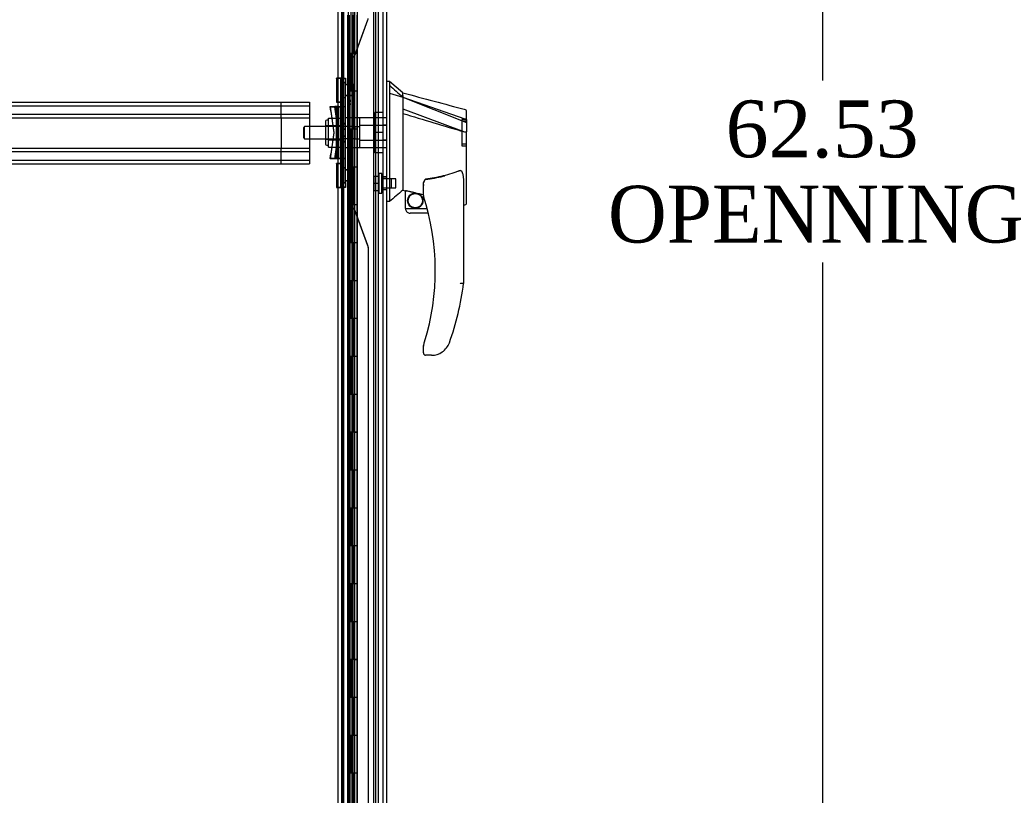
# Model space of a CAD drawing. Header units: inches. Extents: x 1 to 359, y -2 to 239.
# Tile 27 of 67: x 27 to 53, y 106 to 126. Entities that reach past the tile are written whole.
import ezdxf
from ezdxf.enums import TextEntityAlignment as Align
from ezdxf.lldxf.tags import DXFTag

# ---------------------------------------------------------------- set-up
doc = ezdxf.new("R2010")
doc.units = ezdxf.units.IN
doc.header["$MEASUREMENT"] = 0
for name, color, linetype in [('COM53964-2', 7, 'Continuous'), ('COM54746-60', 7, 'Continuous'), ('COM70220', 7, 'Continuous'), ('COM70739-9', 7, 'Continuous'), ('COM70838', 7, 'Continuous'), ('COM70839-3', 7, 'Continuous'), ('COM71195-7', 7, 'Continuous'), ('COM71300-7', 7, 'Continuous'), ('Default', 7, 'Continuous'), ('HAN13068', 7, 'Continuous'), ('HAN13068_NUT', 7, 'Continuous'), ('HAN13068_SCREW', 7, 'Continuous'), ('HAN_NUT', 7, 'Continuous'), ('RVT19000', 7, 'Continuous'), ('SPC87322', 7, 'Continuous')]:
    doc.layers.add(name, color=color, linetype=linetype)
doc.styles.add('SEACAD_Times_New_Roman', font='times.ttf')
tags = doc.linetypes.add('HIDDEN2', pattern=[0.1875, 0.125, -0.0625]).pattern_tags.tags
tags[6:7] = [DXFTag(74, 4), DXFTag(75, 0), DXFTag(340, '0'), DXFTag(46, 0.0), DXFTag(50, 0.0), DXFTag(44, 0.0), DXFTag(45, 0.0)]
tags[4:5] = [DXFTag(74, 4), DXFTag(75, 0), DXFTag(340, '0'), DXFTag(46, 0.0), DXFTag(50, 0.0), DXFTag(44, 0.0), DXFTag(45, 0.0)]
doc.dimstyles.new('HAMMOND_(STH_-_300x200)', dxfattribs={"dimtxt": 1.5, "dimasz": 1.875, "dimexe": 0.75, "dimexo": 0.75, "dimgap": 0.375, "dimtad": 0, "dimtih": 1, "dimtoh": 1, "dimzin": 0, "dimdsep": 46, "dimtxsty": 'SEACAD_Times_New_Roman', "dimblk1": '_SE_FILLED', "dimblk2": '_SE_FILLED', "dimsah": 1, "dimcen": 0.75, "dimadec": 0, "dimazin": 0, "dimtfac": 0.8, "dimtofl": 0, "dimtmove": 0, "dimatfit": 3, "dimfxl": 1, "dimtolj": 1, "dimtzin": 0, "dimarcsym": 0})

# ---------------------------------------------------------------- blocks, each defined once
blk = doc.blocks.new('SE1')
at = {"layer": 'COM53964-2', "color": 7, "linetype": 'HIDDEN2'}
for p, q in [((12.59, 124.191), (34.965, 124.191)), ((12.59, 124.096), (34.965, 124.096)), ((34.218, 124.053), (34.218, 124.191)), ((34.218, 123.915), (34.218, 124.053)), ((34.965, 124.191), (34.965, 124.053)), ((34.965, 124.053), (34.965, 122.704)), ((12.59, 123.872), (34.965, 123.872)), ((12.59, 123.777), (34.965, 123.777)), ((34.218, 123.777), (34.218, 123.915)), ((34.218, 123.777), (34.218, 122.98)), ((12.59, 122.98), (34.965, 122.98)), ((34.218, 122.842), (34.218, 122.98)), ((12.59, 122.885), (34.965, 122.885)), ((34.218, 122.704), (34.218, 122.842)), ((34.218, 122.566), (34.218, 122.704)), ((34.965, 122.704), (34.965, 122.566)), ((12.59, 122.661), (34.965, 122.661)), ((12.59, 122.566), (34.965, 122.566))]:
    blk.add_line(p, q, dxfattribs=at)
at = {"layer": 'COM54746-60', "color": 7, "linetype": 'HIDDEN2'}
for p, q in [((35.87, 93.486), (35.87, 153.486)), ((36.056, 153.486), (36.056, 94.486)), ((36.156, 94.486), (36.156, 153.486)), ((36.711, 93.486), (36.711, 153.486)), ((35.808, 126.334), (35.87, 126.334)), ((35.971, 126.486), (35.971, 125.486)), ((35.976, 126.486), (35.976, 125.486)), ((35.98, 125.486), (35.98, 126.486)), ((35.989, 126.486), (35.989, 125.487)), ((36.051, 126.486), (36.051, 125.487)), ((36.065, 125.486), (36.065, 126.486)), ((36.106, 125.486), (36.106, 126.486)), ((36.111, 126.486), (36.111, 125.487)), ((36.117, 126.486), (36.117, 125.487)), ((36.161, 125.486), (36.161, 126.486)), ((35.971, 125.486), (35.976, 125.486)), ((35.971, 125.486), (35.971, 124.486)), ((35.989, 125.487), (35.989, 125.486)), ((35.989, 125.485), (36.117, 125.485)), ((36.02, 125.486), (36.02, 124.486)), ((36.051, 125.487), (36.051, 124.486)), ((36.065, 125.486), (36.065, 124.486)), ((36.106, 125.486), (36.106, 124.486)), ((36.111, 124.486), (36.111, 125.487)), ((36.117, 124.486), (36.117, 125.487)), ((36.161, 125.485), (36.117, 125.485)), ((36.161, 124.486), (36.161, 125.487)), ((36.161, 125.485), (36.223, 125.485)), ((35.971, 124.486), (35.971, 123.486)), ((35.971, 124.486), (35.976, 124.486)), ((35.976, 124.486), (35.976, 123.486)), ((35.98, 123.486), (35.98, 124.486)), ((35.989, 124.486), (35.989, 123.487)), ((36.051, 124.486), (36.051, 123.487)), ((36.065, 123.486), (36.065, 124.486)), ((36.106, 123.486), (36.106, 124.486)), ((36.111, 124.486), (36.111, 123.487)), ((36.117, 124.486), (36.117, 123.487)), ((36.161, 123.486), (36.161, 124.486)), ((35.971, 123.486), (35.976, 123.486)), ((35.971, 123.486), (35.971, 122.486)), ((35.989, 123.487), (35.989, 123.486)), ((35.989, 123.485), (36.117, 123.485)), ((36.02, 123.486), (36.02, 122.486)), ((36.051, 123.487), (36.051, 122.486)), ((36.065, 123.486), (36.065, 122.486)), ((36.106, 123.486), (36.106, 122.486)), ((36.111, 122.486), (36.111, 123.487)), ((36.117, 122.486), (36.117, 123.487)), ((36.161, 123.485), (36.117, 123.485)), ((36.161, 122.486), (36.161, 123.487)), ((36.161, 123.485), (36.223, 123.485)), ((35.971, 122.486), (35.971, 121.486)), ((35.971, 122.486), (35.976, 122.486)), ((35.976, 122.486), (35.976, 121.486)), ((35.98, 121.486), (35.98, 122.486)), ((35.989, 122.486), (35.989, 121.487)), ((36.051, 122.486), (36.051, 121.487)), ((36.065, 121.486), (36.065, 122.486)), ((36.106, 121.486), (36.106, 122.486)), ((36.111, 122.486), (36.111, 121.487)), ((36.117, 122.486), (36.117, 121.487)), ((36.161, 121.486), (36.161, 122.486)), ((35.971, 121.486), (35.976, 121.486)), ((35.971, 121.486), (35.971, 120.486)), ((35.989, 121.487), (35.989, 121.486)), ((35.989, 121.485), (36.008, 121.485)), ((36.02, 121.486), (36.02, 120.486)), ((36.051, 121.487), (36.051, 120.486)), ((36.065, 121.486), (36.065, 120.486)), ((36.08, 121.485), (36.117, 121.485)), ((36.106, 121.486), (36.106, 120.486)), ((36.111, 120.486), (36.111, 121.487)), ((36.117, 120.486), (36.117, 121.487)), ((36.161, 121.485), (36.117, 121.485)), ((36.161, 120.486), (36.161, 121.487)), ((36.161, 121.485), (36.223, 121.485)), ((35.87, 120.638), (35.808, 120.638)), ((35.971, 120.486), (35.971, 119.486)), ((35.971, 120.486), (35.976, 120.486)), ((35.976, 120.486), (35.976, 119.486)), ((35.98, 119.486), (35.98, 120.486)), ((35.989, 120.486), (35.989, 119.487)), ((36.051, 120.486), (36.051, 119.487)), ((36.065, 119.486), (36.065, 120.486)), ((36.106, 119.486), (36.106, 120.486)), ((36.111, 120.486), (36.111, 119.487)), ((36.117, 120.486), (36.117, 119.487)), ((36.161, 119.486), (36.161, 120.486)), ((35.808, 120.334), (35.87, 120.334)), ((35.971, 119.486), (35.976, 119.486)), ((35.971, 119.486), (35.971, 118.486)), ((35.989, 119.487), (35.989, 119.486)), ((35.989, 119.485), (36.117, 119.485)), ((36.02, 119.486), (36.02, 118.486)), ((36.051, 119.487), (36.051, 118.486)), ((36.065, 119.486), (36.065, 118.486)), ((36.106, 119.486), (36.106, 118.486)), ((36.111, 118.486), (36.111, 119.487)), ((36.117, 118.486), (36.117, 119.487)), ((36.161, 119.485), (36.117, 119.485)), ((36.161, 118.486), (36.161, 119.487)), ((36.161, 119.485), (36.223, 119.485)), ((35.971, 118.486), (35.971, 117.486)), ((35.971, 118.486), (35.976, 118.486)), ((35.976, 118.486), (35.976, 117.486)), ((35.98, 117.486), (35.98, 118.486)), ((35.989, 118.486), (35.989, 117.487)), ((36.051, 118.486), (36.051, 117.487)), ((36.065, 117.486), (36.065, 118.486)), ((36.106, 117.486), (36.106, 118.486)), ((36.111, 118.486), (36.111, 117.487)), ((36.117, 118.486), (36.117, 117.487)), ((36.161, 117.486), (36.161, 118.486)), ((35.971, 117.486), (35.976, 117.486)), ((35.971, 117.486), (35.971, 116.486)), ((35.989, 117.487), (35.989, 117.486)), ((35.989, 117.485), (36.117, 117.485)), ((36.02, 117.486), (36.02, 116.486)), ((36.051, 117.487), (36.051, 116.486)), ((36.065, 117.486), (36.065, 116.486)), ((36.106, 117.486), (36.106, 116.486)), ((36.111, 116.486), (36.111, 117.487)), ((36.117, 116.486), (36.117, 117.487)), ((36.161, 117.485), (36.117, 117.485)), ((36.161, 116.486), (36.161, 117.487)), ((36.161, 117.485), (36.223, 117.485)), ((35.971, 116.486), (35.971, 115.486)), ((35.971, 116.486), (35.976, 116.486)), ((35.976, 116.486), (35.976, 115.486)), ((35.98, 115.486), (35.98, 116.486)), ((35.989, 116.486), (35.989, 115.487)), ((36.051, 116.486), (36.051, 115.487)), ((36.065, 115.486), (36.065, 116.486)), ((36.106, 115.486), (36.106, 116.486)), ((36.111, 116.486), (36.111, 115.487)), ((36.117, 116.486), (36.117, 115.487)), ((36.161, 115.486), (36.161, 116.486)), ((35.971, 115.486), (35.976, 115.486)), ((35.971, 115.486), (35.971, 114.486)), ((35.989, 115.487), (35.989, 115.486)), ((35.989, 115.485), (36.117, 115.485)), ((36.02, 115.486), (36.02, 114.486)), ((36.051, 115.487), (36.051, 114.486)), ((36.065, 115.486), (36.065, 114.486)), ((36.106, 115.486), (36.106, 114.486)), ((36.111, 114.486), (36.111, 115.487)), ((36.117, 114.486), (36.117, 115.487)), ((36.161, 115.485), (36.117, 115.485)), ((36.161, 114.486), (36.161, 115.487)), ((36.161, 115.485), (36.223, 115.485)), ((35.87, 114.638), (35.808, 114.638)), ((35.971, 114.486), (35.971, 113.486)), ((35.971, 114.486), (35.976, 114.486)), ((35.976, 114.486), (35.976, 113.486)), ((35.98, 113.486), (35.98, 114.486)), ((35.989, 114.486), (35.989, 113.487)), ((36.051, 114.486), (36.051, 113.487)), ((36.065, 113.486), (36.065, 114.486)), ((36.106, 113.486), (36.106, 114.486)), ((36.111, 114.486), (36.111, 113.487)), ((36.117, 114.486), (36.117, 113.487)), ((36.161, 113.486), (36.161, 114.486)), ((35.808, 114.334), (35.87, 114.334)), ((35.971, 113.486), (35.976, 113.486)), ((35.971, 113.486), (35.971, 112.486)), ((35.989, 113.487), (35.989, 113.486)), ((35.989, 113.485), (36.117, 113.485)), ((36.02, 113.486), (36.02, 112.486)), ((36.051, 113.487), (36.051, 112.486)), ((36.065, 113.486), (36.065, 112.486)), ((36.106, 113.486), (36.106, 112.486)), ((36.111, 112.486), (36.111, 113.487)), ((36.117, 112.486), (36.117, 113.487)), ((36.161, 113.485), (36.117, 113.485)), ((36.161, 112.486), (36.161, 113.487)), ((36.161, 113.485), (36.223, 113.485)), ((35.971, 112.486), (35.971, 111.486)), ((35.971, 112.486), (35.976, 112.486)), ((35.976, 112.486), (35.976, 111.486)), ((35.98, 111.486), (35.98, 112.486)), ((35.989, 112.486), (35.989, 111.487)), ((36.051, 112.486), (36.051, 111.487)), ((36.065, 111.486), (36.065, 112.486)), ((36.106, 111.486), (36.106, 112.486)), ((36.111, 112.486), (36.111, 111.487)), ((36.117, 112.486), (36.117, 111.487)), ((36.161, 111.486), (36.161, 112.486)), ((35.971, 111.486), (35.976, 111.486)), ((35.971, 111.486), (35.971, 110.486)), ((35.989, 111.487), (35.989, 111.486)), ((35.989, 111.485), (36.117, 111.485)), ((36.02, 111.486), (36.02, 110.486)), ((36.051, 111.487), (36.051, 110.486)), ((36.065, 111.486), (36.065, 110.486)), ((36.106, 111.486), (36.106, 110.486)), ((36.111, 110.486), (36.111, 111.487)), ((36.117, 110.486), (36.117, 111.487)), ((36.161, 111.485), (36.117, 111.485)), ((36.161, 110.486), (36.161, 111.487)), ((36.161, 111.485), (36.223, 111.485)), ((35.971, 110.486), (35.971, 109.486)), ((35.971, 110.486), (35.976, 110.486)), ((35.976, 110.486), (35.976, 109.486)), ((35.98, 109.486), (35.98, 110.486)), ((35.989, 110.486), (35.989, 109.487)), ((36.051, 110.486), (36.051, 109.487)), ((36.065, 109.486), (36.065, 110.486)), ((36.106, 109.486), (36.106, 110.486)), ((36.111, 110.486), (36.111, 109.487)), ((36.117, 110.486), (36.117, 109.487)), ((36.161, 109.486), (36.161, 110.486)), ((35.971, 109.486), (35.976, 109.486)), ((35.971, 109.486), (35.971, 108.486)), ((35.989, 109.487), (35.989, 109.486)), ((35.989, 109.485), (36.117, 109.485)), ((36.02, 109.486), (36.02, 108.486)), ((36.051, 109.487), (36.051, 108.486)), ((36.065, 109.486), (36.065, 108.486)), ((36.106, 109.486), (36.106, 108.486)), ((36.111, 108.486), (36.111, 109.487)), ((36.117, 108.486), (36.117, 109.487)), ((36.161, 109.485), (36.117, 109.485)), ((36.161, 108.486), (36.161, 109.487)), ((36.161, 109.485), (36.223, 109.485)), ((35.87, 108.638), (35.808, 108.638)), ((35.971, 108.486), (35.971, 107.486)), ((35.971, 108.486), (35.976, 108.486)), ((35.976, 108.486), (35.976, 107.486)), ((35.98, 107.486), (35.98, 108.486)), ((35.989, 108.486), (35.989, 107.487)), ((36.051, 108.486), (36.051, 107.487)), ((36.065, 107.486), (36.065, 108.486)), ((36.106, 107.486), (36.106, 108.486)), ((36.111, 108.486), (36.111, 107.487)), ((36.117, 108.486), (36.117, 107.487)), ((36.161, 107.486), (36.161, 108.486)), ((35.808, 108.334), (35.87, 108.334)), ((35.971, 107.486), (35.976, 107.486)), ((35.971, 107.486), (35.971, 106.486)), ((35.989, 107.487), (35.989, 107.486)), ((35.989, 107.485), (36.117, 107.485)), ((36.02, 107.486), (36.02, 106.486)), ((36.051, 107.487), (36.051, 106.486)), ((36.065, 107.486), (36.065, 106.486)), ((36.106, 107.486), (36.106, 106.486)), ((36.111, 106.486), (36.111, 107.487)), ((36.117, 106.486), (36.117, 107.487)), ((36.161, 107.485), (36.117, 107.485)), ((36.161, 106.486), (36.161, 107.487)), ((36.161, 107.485), (36.223, 107.485)), ((35.971, 106.486), (35.971, 105.486)), ((35.971, 106.486), (35.976, 106.486)), ((35.976, 106.486), (35.976, 105.486)), ((35.98, 105.486), (35.98, 106.486)), ((35.989, 106.486), (35.989, 105.487)), ((36.051, 106.486), (36.051, 105.487)), ((36.065, 105.486), (36.065, 106.486)), ((36.106, 105.486), (36.106, 106.486)), ((36.111, 106.486), (36.111, 105.487)), ((36.117, 106.486), (36.117, 105.487)), ((36.161, 105.486), (36.161, 106.486))]:
    blk.add_line(p, q, dxfattribs=at)
at = {"layer": 'COM54746-60', "color": 7, "linetype": 'Continuous'}
for p, q in [((36.02, 125.486), (36.02, 126.486)), ((36.223, 125.486), (36.223, 126.486)), ((35.976, 124.486), (35.976, 125.486)), ((35.976, 125.486), (36.02, 125.486)), ((35.98, 125.486), (35.98, 124.486)), ((35.989, 125.487), (36.223, 125.487)), ((35.989, 125.486), (35.989, 124.486)), ((36.02, 125.486), (36.223, 125.486)), ((36.223, 124.486), (36.223, 125.487)), ((35.976, 124.486), (36.02, 124.486)), ((36.02, 124.486), (36.223, 124.486)), ((36.02, 124.486), (36.223, 124.486)), ((36.02, 123.486), (36.02, 124.486)), ((36.223, 123.486), (36.223, 124.486)), ((35.976, 122.486), (35.976, 123.486)), ((35.976, 123.486), (36.02, 123.486)), ((35.98, 123.486), (35.98, 122.486)), ((35.989, 123.487), (36.223, 123.487)), ((35.989, 123.486), (35.989, 122.486)), ((36.02, 123.486), (36.223, 123.486)), ((36.223, 122.486), (36.223, 123.487)), ((35.976, 122.486), (36.02, 122.486)), ((36.02, 122.486), (36.223, 122.486)), ((36.02, 122.486), (36.223, 122.486)), ((36.02, 121.486), (36.02, 122.486)), ((36.223, 121.486), (36.223, 122.486)), ((35.976, 120.486), (35.976, 121.486)), ((35.976, 121.486), (36.02, 121.486)), ((35.98, 121.486), (35.98, 120.486)), ((35.989, 121.487), (36.223, 121.487)), ((35.989, 121.486), (35.989, 120.486)), ((36.02, 121.486), (36.223, 121.486)), ((36.223, 120.486), (36.223, 121.487)), ((35.976, 120.486), (36.02, 120.486)), ((36.02, 120.486), (36.223, 120.486)), ((36.02, 120.486), (36.223, 120.486)), ((36.02, 119.486), (36.02, 120.486)), ((36.223, 119.486), (36.223, 120.486)), ((35.976, 118.486), (35.976, 119.486)), ((35.976, 119.486), (36.02, 119.486)), ((35.98, 119.486), (35.98, 118.486)), ((35.989, 119.487), (36.223, 119.487)), ((35.989, 119.486), (35.989, 118.486)), ((36.02, 119.486), (36.223, 119.486)), ((36.223, 118.486), (36.223, 119.487)), ((35.976, 118.486), (36.02, 118.486)), ((36.02, 118.486), (36.223, 118.486)), ((36.02, 118.486), (36.223, 118.486)), ((36.02, 117.486), (36.02, 118.486)), ((36.223, 117.486), (36.223, 118.486)), ((35.976, 116.486), (35.976, 117.486)), ((35.976, 117.486), (36.02, 117.486)), ((35.98, 117.486), (35.98, 116.486)), ((35.989, 117.487), (36.223, 117.487)), ((35.989, 117.486), (35.989, 116.486)), ((36.02, 117.486), (36.223, 117.486)), ((36.223, 116.486), (36.223, 117.487)), ((35.976, 116.486), (36.02, 116.486)), ((36.02, 116.486), (36.223, 116.486)), ((36.02, 116.486), (36.223, 116.486)), ((36.02, 115.486), (36.02, 116.486)), ((36.223, 115.486), (36.223, 116.486)), ((35.976, 114.486), (35.976, 115.486)), ((35.976, 115.486), (36.02, 115.486)), ((35.98, 115.486), (35.98, 114.486)), ((35.989, 115.487), (36.223, 115.487)), ((35.989, 115.486), (35.989, 114.486)), ((36.02, 115.486), (36.223, 115.486)), ((36.223, 114.486), (36.223, 115.487)), ((35.976, 114.486), (36.02, 114.486)), ((36.02, 114.486), (36.223, 114.486)), ((36.02, 114.486), (36.223, 114.486)), ((36.02, 113.486), (36.02, 114.486)), ((36.223, 113.486), (36.223, 114.486)), ((35.976, 112.486), (35.976, 113.486)), ((35.976, 113.486), (36.02, 113.486)), ((35.98, 113.486), (35.98, 112.486)), ((35.989, 113.487), (36.223, 113.487)), ((35.989, 113.486), (35.989, 112.486)), ((36.02, 113.486), (36.223, 113.486)), ((36.223, 112.486), (36.223, 113.487)), ((35.976, 112.486), (36.02, 112.486)), ((36.02, 112.486), (36.223, 112.486)), ((36.02, 112.486), (36.223, 112.486)), ((36.02, 111.486), (36.02, 112.486)), ((36.223, 111.486), (36.223, 112.486)), ((35.976, 110.486), (35.976, 111.486)), ((35.976, 111.486), (36.02, 111.486)), ((35.98, 111.486), (35.98, 110.486)), ((35.989, 111.487), (36.223, 111.487)), ((35.989, 111.486), (35.989, 110.486)), ((36.02, 111.486), (36.223, 111.486)), ((36.223, 110.486), (36.223, 111.487)), ((35.976, 110.486), (36.02, 110.486)), ((36.02, 110.486), (36.223, 110.486)), ((36.02, 110.486), (36.223, 110.486)), ((36.02, 109.486), (36.02, 110.486)), ((36.223, 109.486), (36.223, 110.486)), ((35.976, 108.486), (35.976, 109.486)), ((35.976, 109.486), (36.02, 109.486)), ((35.98, 109.486), (35.98, 108.486)), ((35.989, 109.487), (36.223, 109.487)), ((35.989, 109.486), (35.989, 108.486)), ((36.02, 109.486), (36.223, 109.486)), ((36.223, 108.486), (36.223, 109.487)), ((35.976, 108.486), (36.02, 108.486)), ((36.02, 108.486), (36.223, 108.486)), ((36.02, 108.486), (36.223, 108.486)), ((36.02, 107.486), (36.02, 108.486)), ((36.223, 107.486), (36.223, 108.486)), ((35.976, 106.486), (35.976, 107.486)), ((35.976, 107.486), (36.02, 107.486)), ((35.98, 107.486), (35.98, 106.486)), ((35.989, 107.487), (36.223, 107.487)), ((35.989, 107.486), (35.989, 106.486)), ((36.02, 107.486), (36.223, 107.486)), ((36.223, 106.486), (36.223, 107.487)), ((35.976, 106.486), (36.02, 106.486)), ((36.02, 106.486), (36.223, 106.486)), ((36.02, 106.486), (36.223, 106.486)), ((36.02, 105.486), (36.02, 106.486)), ((36.223, 105.486), (36.223, 106.486))]:
    blk.add_line(p, q, dxfattribs=at)
at = {"layer": 'COM70220', "color": 7, "linetype": 'HIDDEN2'}
for p, q in [((36.65, 153.98), (36.65, 92.92)), ((36.896, 153.98), (36.896, 92.92)), ((36.898, 153.98), (36.898, 92.92)), ((36.899, 153.98), (36.899, 92.92))]:
    blk.add_line(p, q, dxfattribs=at)
at = {"layer": 'COM70739-9', "color": 7, "linetype": 'HIDDEN2'}
blk.add_line((35.838, 153.687), (35.838, 93.067), dxfattribs=at)
at = {"layer": 'COM70838', "color": 7, "linetype": 'HIDDEN2'}
for p, q in [((35.793, 124.824), (35.918, 124.824)), ((35.793, 124.816), (35.793, 124.824)), ((35.793, 124.816), (35.918, 124.816)), ((35.793, 124.691), (35.793, 124.816)), ((35.918, 124.824), (35.918, 124.816)), ((35.918, 124.816), (35.918, 124.691)), ((35.918, 124.707), (35.793, 124.707)), ((35.918, 124.699), (35.793, 124.699)), ((35.793, 122.066), (35.793, 124.691)), ((35.918, 122.066), (35.918, 124.691)), ((35.793, 124.317), (35.918, 124.317)), ((35.793, 124.309), (35.918, 124.309)), ((35.525, 123.949), (35.506, 124.074)), ((35.506, 124.074), (35.633, 124.074)), ((35.506, 124.066), (35.676, 124.066)), ((35.506, 124.066), (35.606, 123.379)), ((35.735, 124.074), (35.633, 124.074)), ((35.633, 124.074), (35.651, 123.949)), ((35.733, 123.379), (35.633, 124.066)), ((35.676, 124.074), (35.676, 124.066)), ((35.676, 122.691), (35.676, 124.066)), ((35.676, 124.066), (35.78, 124.066)), ((35.699, 124.074), (35.699, 124.066)), ((35.699, 122.691), (35.699, 124.066)), ((35.735, 124.074), (35.735, 124.066)), ((35.735, 124.074), (35.86, 124.074)), ((35.735, 122.691), (35.735, 124.066)), ((35.918, 124.066), (35.78, 124.066)), ((35.858, 124.074), (35.858, 124.066)), ((35.858, 122.691), (35.858, 124.066)), ((35.86, 124.074), (35.86, 124.066)), ((35.86, 124.074), (35.918, 124.074)), ((35.86, 122.691), (35.86, 124.066)), ((35.525, 123.949), (35.606, 123.386)), ((35.651, 123.949), (35.733, 123.386)), ((35.918, 123.631), (35.793, 123.631)), ((35.918, 123.624), (35.793, 123.624)), ((35.918, 123.473), (35.793, 123.473)), ((35.606, 123.379), (35.506, 122.691)), ((35.606, 123.386), (35.525, 122.824)), ((35.633, 122.691), (35.733, 123.379)), ((35.733, 123.386), (35.651, 122.824)), ((35.918, 123.465), (35.793, 123.465)), ((35.793, 123.3), (35.918, 123.3)), ((35.793, 123.292), (35.918, 123.292)), ((35.918, 123.141), (35.793, 123.141)), ((35.918, 123.134), (35.793, 123.134)), ((35.506, 122.699), (35.525, 122.824)), ((35.633, 122.699), (35.506, 122.699)), ((35.676, 122.691), (35.506, 122.691)), ((35.651, 122.824), (35.633, 122.699)), ((35.633, 122.699), (35.735, 122.699)), ((35.79, 122.691), (35.676, 122.691)), ((35.86, 122.699), (35.735, 122.699)), ((35.918, 122.691), (35.79, 122.691)), ((35.918, 122.699), (35.86, 122.699)), ((35.918, 122.456), (35.793, 122.456)), ((35.918, 122.448), (35.793, 122.448)), ((35.793, 122.066), (35.918, 122.066)), ((35.793, 121.941), (35.793, 122.066)), ((35.793, 122.058), (35.918, 122.058)), ((35.918, 121.949), (35.793, 121.949)), ((35.918, 121.941), (35.793, 121.941)), ((35.918, 122.066), (35.918, 121.941))]:
    blk.add_line(p, q, dxfattribs=at)
for centre, start, end in [((35.676, 124.121), 331.9602, 0), ((35.676, 124.101), 346.4554, 0), ((35.676, 122.644), 0, 28.0398), ((35.676, 122.664), 0, 13.5446)]:
    blk.add_arc(centre, 0.117, start, end, dxfattribs=at)
at = {"layer": 'COM70839-3', "color": 7, "linetype": 'HIDDEN2'}
for p, q in [((35.98, 152.051), (35.98, 124.148)), ((35.984, 152.043), (35.98, 124.141)), ((36.052, 152.051), (36.052, 124.148)), ((36.056, 152.043), (36.052, 124.141)), ((36.172, 125.448), (36.504, 126.366)), ((36.172, 125.44), (36.504, 126.359)), ((36.066, 125.287), (36.023, 125.287)), ((36.023, 124.237), (36.023, 125.287)), ((36.066, 124.237), (36.066, 125.287)), ((36.067, 125.279), (36.023, 125.279)), ((36.023, 124.229), (36.023, 125.279)), ((36.066, 124.229), (36.067, 125.279)), ((36.052, 124.652), (35.98, 124.652)), ((36.052, 124.645), (35.98, 124.645)), ((35.98, 124.371), (36.052, 124.371)), ((35.98, 124.364), (36.052, 124.364)), ((35.98, 124.148), (36.052, 124.148)), ((35.98, 124.129), (35.98, 124.141)), ((35.98, 124.141), (36.052, 124.141)), ((36.052, 124.137), (35.98, 124.137)), ((36.052, 124.129), (35.98, 124.129)), ((36.066, 124.237), (36.023, 124.237)), ((36.066, 124.229), (36.023, 124.229)), ((36.052, 124.141), (36.052, 124.129)), ((35.98, 122.636), (36.052, 122.636)), ((35.98, 122.624), (35.98, 122.636)), ((35.98, 122.628), (36.052, 122.628)), ((35.98, 122.617), (35.98, 122.628)), ((35.98, 122.624), (35.98, 94.722)), ((35.98, 122.624), (36.052, 122.624)), ((35.98, 122.617), (35.984, 94.714)), ((35.98, 122.617), (36.052, 122.617)), ((36.066, 122.536), (36.023, 122.536)), ((36.023, 122.536), (36.023, 121.486)), ((36.066, 122.528), (36.023, 122.528)), ((36.023, 122.528), (36.023, 121.478)), ((36.052, 122.636), (36.052, 122.624)), ((36.052, 122.628), (36.052, 122.617)), ((36.052, 122.624), (36.052, 94.722)), ((36.052, 122.617), (36.056, 94.714)), ((36.066, 122.536), (36.066, 121.486)), ((36.066, 122.528), (36.067, 121.478)), ((36.052, 122.401), (35.98, 122.401)), ((36.052, 122.394), (35.98, 122.394)), ((35.98, 122.12), (36.052, 122.12)), ((35.98, 122.113), (36.052, 122.113)), ((36.067, 121.478), (36.023, 121.478)), ((36.504, 120.406), (36.172, 121.325)), ((36.504, 120.399), (36.172, 121.317)), ((36.511, 120.364), (36.511, 94.722)), ((36.512, 120.356), (36.515, 94.714))]:
    blk.add_line(p, q, dxfattribs=at)
for centre, radius, start, end in [((36.387, 126.401), 0.125, 340.1301, 359.9934), ((36.191, 125.294), 0.125, 145.3217, 183.4411), ((36.191, 125.287), 0.125, 145.3151, 183.4345), ((36.15, 125.287), 0.1, 115.1844, 128.3527), ((36.151, 125.279), 0.1, 115.1779, 128.3461), ((36.055, 125.49), 0.125, 295.1844, 340.1367), ((36.055, 125.483), 0.125, 295.1779, 340.1301), ((36.192, 121.479), 0.126, 176.7518, 214.4855), ((36.192, 121.471), 0.126, 176.7583, 214.4921), ((36.15, 121.486), 0.1, 231.6473, 244.8156), ((36.151, 121.478), 0.1, 231.6539, 244.8221), ((36.055, 121.282), 0.125, 19.8633, 64.8156), ((36.055, 121.275), 0.125, 19.8699, 64.8221), ((36.386, 120.364), 0.125, 0, 19.8633), ((36.387, 120.356), 0.125, 0.0066, 19.8699)]:
    blk.add_arc(centre, radius, start, end, dxfattribs=at)
for points, knots in [([(36.023, 125.287), (36.023, 125.289), (36.023, 125.292), (36.024, 125.3), (36.026, 125.309), (36.031, 125.32), (36.041, 125.335), (36.055, 125.347), (36.07, 125.357), (36.079, 125.361), (36.084, 125.363), (36.087, 125.364), (36.088, 125.365)], [0, 0, 0, 0, 0.05061, 0.101487, 0.206046, 0.316229, 0.434294, 0.697449, 0.843949, 0.921009, 0.953225, 1, 1, 1, 1]), ([(36.023, 125.279), (36.023, 125.281), (36.023, 125.285), (36.024, 125.292), (36.026, 125.302), (36.031, 125.313), (36.041, 125.327), (36.055, 125.34), (36.07, 125.349), (36.079, 125.353), (36.084, 125.356), (36.087, 125.357), (36.088, 125.358)], [0, 0, 0, 0, 0.05061, 0.101487, 0.206046, 0.316229, 0.434294, 0.697449, 0.843949, 0.921009, 0.953225, 1, 1, 1, 1]), ([(36.023, 124.237), (36.023, 124.236), (36.023, 124.235), (36.023, 124.234), (36.023, 124.234), (36.022, 124.232), (36.022, 124.231), (36.022, 124.228), (36.022, 124.225), (36.02, 124.219), (36.019, 124.214), (36.014, 124.201), (36.009, 124.193), (35.998, 124.177), (35.992, 124.17), (35.986, 124.161), (35.984, 124.158), (35.982, 124.155), (35.982, 124.154), (35.981, 124.153), (35.981, 124.152), (35.981, 124.152), (35.981, 124.151), (35.981, 124.151), (35.981, 124.151), (35.981, 124.15), (35.981, 124.15), (35.98, 124.15), (35.98, 124.149), (35.98, 124.148)], [0, 0, 0, 0, 0.015625, 0.015625, 0.03125, 0.03125, 0.0625, 0.0625, 0.125, 0.125, 0.25, 0.25, 0.5, 0.5, 0.75, 0.75, 0.875, 0.875, 0.90625, 0.90625, 0.9375, 0.9375, 0.953125, 0.953125, 0.960938, 0.960938, 0.96875, 0.96875, 1, 1, 1, 1]), ([(36.023, 124.229), (36.023, 124.228), (36.023, 124.228), (36.022, 124.227), (36.022, 124.226), (36.022, 124.225), (36.022, 124.224), (36.022, 124.22), (36.022, 124.218), (36.02, 124.211), (36.019, 124.207), (36.014, 124.194), (36.009, 124.185), (35.998, 124.17), (35.992, 124.163), (35.986, 124.154), (35.984, 124.151), (35.982, 124.147), (35.982, 124.147), (35.981, 124.146), (35.981, 124.145), (35.981, 124.144), (35.981, 124.144), (35.981, 124.143), (35.981, 124.143), (35.981, 124.143), (35.981, 124.143), (35.98, 124.142), (35.98, 124.142), (35.98, 124.141)], [0, 0, 0, 0, 0.015625, 0.015625, 0.03125, 0.03125, 0.0625, 0.0625, 0.125, 0.125, 0.25, 0.25, 0.5, 0.5, 0.75, 0.75, 0.875, 0.875, 0.90625, 0.90625, 0.9375, 0.9375, 0.953125, 0.953125, 0.960938, 0.960938, 0.96875, 0.96875, 1, 1, 1, 1]), ([(35.98, 122.624), (35.98, 122.62), (35.984, 122.614), (35.993, 122.602), (35.998, 122.595), (36.009, 122.58), (36.014, 122.571), (36.019, 122.558), (36.02, 122.553), (36.022, 122.547), (36.022, 122.544), (36.022, 122.542), (36.022, 122.541), (36.022, 122.54), (36.022, 122.539), (36.023, 122.538), (36.023, 122.537), (36.023, 122.536)], [0, 0, 0, 0, 0.25, 0.25, 0.5, 0.5, 0.75, 0.75, 0.875, 0.875, 0.9375, 0.9375, 0.953125, 0.953125, 0.96875, 0.96875, 1, 1, 1, 1]), ([(35.98, 122.617), (35.98, 122.612), (35.983, 122.607), (35.992, 122.595), (35.998, 122.587), (36.009, 122.572), (36.014, 122.564), (36.019, 122.551), (36.02, 122.546), (36.022, 122.54), (36.022, 122.537), (36.022, 122.534), (36.022, 122.534), (36.022, 122.533), (36.022, 122.532), (36.022, 122.531), (36.023, 122.53), (36.023, 122.528)], [0, 0, 0, 0, 0.25, 0.25, 0.5, 0.5, 0.75, 0.75, 0.875, 0.875, 0.9375, 0.9375, 0.953125, 0.953125, 0.96875, 0.96875, 1, 1, 1, 1]), ([(36.088, 121.407), (36.087, 121.408), (36.084, 121.409), (36.079, 121.412), (36.07, 121.416), (36.055, 121.425), (36.041, 121.438), (36.031, 121.452), (36.026, 121.463), (36.024, 121.472), (36.023, 121.48), (36.023, 121.484), (36.023, 121.486)], [0, 0, 0, 0, 0.046761, 0.078989, 0.156051, 0.302551, 0.565706, 0.683753, 0.793954, 0.898513, 0.94939, 1, 1, 1, 1]), ([(36.088, 121.4), (36.087, 121.401), (36.084, 121.402), (36.079, 121.404), (36.07, 121.408), (36.055, 121.418), (36.041, 121.43), (36.031, 121.445), (36.026, 121.456), (36.024, 121.465), (36.023, 121.473), (36.023, 121.476), (36.023, 121.478)], [0, 0, 0, 0, 0.046761, 0.078989, 0.156051, 0.302551, 0.565706, 0.683753, 0.793954, 0.898513, 0.94939, 1, 1, 1, 1])]:
    blk.add_open_spline(points, degree=3, knots=knots, dxfattribs=at)
at = {"layer": 'COM71195-7', "color": 7, "linetype": 'Continuous'}
for p, q in [((36.225, 154.657), (36.225, 92.315)), ((36.995, 154.562), (36.995, 92.41))]:
    blk.add_line(p, q, dxfattribs=at)
at = {"layer": 'COM71195-7', "color": 7, "linetype": 'HIDDEN2'}
for p, q in [((36.9, 154.562), (36.9, 92.41)), ((36.12, 92.565), (36.12, 154.127)), ((36.995, 123.585), (36.9, 123.585)), ((36.995, 123.188), (36.9, 123.188)), ((36.995, 122.215), (36.9, 122.215)), ((36.9, 121.881), (36.995, 121.881))]:
    blk.add_line(p, q, dxfattribs=at)
at = {"layer": 'COM71300-7', "color": 7, "linetype": 'HIDDEN2'}
for p, q in [((35.713, 154.035), (35.713, 92.72)), ((36.775, 154.035), (36.775, 92.72))]:
    blk.add_line(p, q, dxfattribs=at)
at = {"layer": 'COM71300-7', "color": 7, "linetype": 'Continuous'}
blk.add_line((35.808, 154.035), (35.808, 92.72), dxfattribs=at)
at = {"layer": 'HAN13068', "color": 7, "linetype": 'Continuous'}
for p, q in [((37.078, 124.736), (36.995, 124.736)), ((37.075, 124.736), (37.075, 124.575)), ((37.43, 124.436), (37.075, 124.736)), ((37.075, 124.575), (37.075, 124.488)), ((37.075, 124.488), (37.075, 124.429)), ((37.075, 124.429), (37.43, 124.324)), ((37.075, 124.429), (37.075, 121.998)), ((37.43, 124.364), (37.43, 124.436)), ((37.43, 124.364), (37.43, 124.338)), ((37.43, 124.338), (37.43, 124.324)), ((37.43, 124.324), (37.43, 123.893)), ((37.43, 124.324), (39.068, 123.752)), ((37.43, 123.893), (37.43, 122.395)), ((39.11, 123.718), (39.11, 123.94)), ((39.11, 123.718), (39.11, 123.405)), ((39.055, 123.403), (39.057, 123.403)), ((39.11, 121.537), (39.11, 123.405)), ((37.43, 122.395), (37.43, 122.125)), ((37.075, 121.998), (37.075, 121.713)), ((37.43, 122.125), (37.43, 121.913)), ((37.43, 121.913), (37.43, 121.886)), ((37.97, 121.73), (37.97, 122.004)), ((39.03, 122.075), (39.03, 119.403)), ((37.075, 121.713), (37.075, 121.566)), ((37.43, 121.886), (37.43, 121.868)), ((37.43, 121.868), (37.43, 121.866)), ((37.43, 121.866), (37.495, 121.851)), ((37.495, 121.386), (37.495, 121.852)), ((37.075, 121.566), (36.995, 121.566)), ((39.03, 121.48), (39.036, 121.478)), ((37.495, 121.386), (38.069, 121.386)), ((38.101, 121.261), (37.62, 121.261)), ((37.97, 117.571), (37.97, 117.749)), ((38.185, 117.511), (38.03, 117.511)), ((38.469, 117.599), (38.468, 117.601))]:
    blk.add_line(p, q, dxfattribs=at)
at = {"layer": 'HAN13068', "color": 7, "linetype": 'HIDDEN2'}
for p, q in [((37.43, 124.324), (39.066, 123.668)), ((37.43, 124.01), (39.054, 123.407)), ((36.293, 123.586), (36.293, 123.782)), ((36.293, 123.782), (36.995, 123.782)), ((38.985, 123.736), (38.985, 123.036)), ((39.11, 123.736), (38.985, 123.736)), ((34.833, 123.546), (34.803, 123.516)), ((34.803, 123.516), (34.803, 123.256)), ((34.833, 123.226), (34.833, 123.546)), ((35.793, 123.546), (34.833, 123.546)), ((36.168, 123.546), (36.293, 123.546)), ((36.168, 123.386), (36.168, 123.546)), ((36.293, 123.187), (36.293, 123.586)), ((36.293, 123.586), (36.995, 123.586)), ((39.11, 123.686), (38.985, 123.686)), ((34.803, 123.256), (34.833, 123.226)), ((34.833, 123.226), (35.793, 123.226)), ((36.168, 123.226), (36.168, 123.386)), ((36.168, 123.226), (36.293, 123.226)), ((39.056, 123.407), (39.054, 123.407)), ((36.293, 122.991), (36.293, 123.187)), ((36.293, 123.187), (36.995, 123.187)), ((36.293, 122.991), (36.995, 122.991)), ((38.985, 123.086), (39.11, 123.086)), ((38.985, 123.036), (39.11, 123.036)), ((36.995, 122.211), (36.87, 122.211)), ((37.12, 122.165), (36.87, 122.165)), ((36.87, 121.932), (37.12, 121.932)), ((37.12, 122.165), (37.12, 121.932)), ((36.87, 121.886), (36.995, 121.886)), ((37.76, 121.793), (37.525, 121.847)), ((37.97, 121.744), (37.843, 121.773)), ((39.03, 121.48), (39.03, 121.48))]:
    blk.add_line(p, q, dxfattribs=at)
at = {"layer": 'HAN13068', "color": 7, "linetype": 'Continuous'}
for radius in [0.202, 0.188]:
    blk.add_circle((37.757, 121.59), radius, dxfattribs=at)
for centre, radius, start, end in [((343.351, 1263.12), 1179.062, 254.961927, 255.044825), ((39.05, 123.94), 0.06, 0, 73.9026), ((73.841, 78.42), 56.686, 129.9653, 130.4351), ((38.03, 121.73), 0.06, 180, 197.895), ((31.867, 119.74), 6.417, 342.9898, 17.895), ((37.62, 121.386), 0.125, 180, 193.8865), ((37.62, 121.386), 0.125, 193.8865, 229.4642), ((37.62, 121.386), 0.125, 229.4642, 270), ((31.69, 120.339), 7.4, 340.2854, 352.739), ((38.03, 117.749), 0.06, 162.105, 180), ((38.185, 118.011), 0.5, 304.5623, 340.2854), ((38.03, 117.571), 0.06, 180, 270), ((38.185, 118.011), 0.5, 270, 304.5623)]:
    blk.add_arc(centre, radius, start, end, dxfattribs=at)
at = {"layer": 'HAN13068', "color": 7, "linetype": 'HIDDEN2'}
for centre, radius, start, end in [((39.05, 123.94), 0.06, 359.9815, 359.9998), ((39.066, 123.767), 0.361, 268.4768, 277.0935)]:
    blk.add_arc(centre, radius, start, end, dxfattribs=at)
at = {"layer": 'HAN13068', "color": 7, "linetype": 'Continuous'}
blk.add_ellipse((39.05, 121.537), major_axis=(-0.06, 0), ratio=0.999979, start_param=1.333204, end_param=3.141717, dxfattribs=at)
at = {"layer": 'HAN13068', "color": 7, "linetype": 'HIDDEN2'}
blk.add_ellipse((39.05, 121.537), major_axis=(-0.06, 0), ratio=0.999979, start_param=3.141717, end_param=3.145677, dxfattribs=at)
for points in [[(37.075, 124.634), (37.194, 124.531), (37.312, 124.427), (37.43, 124.324)], [(38.897, 122.369), (38.912, 122.375), (38.926, 122.381), (38.94, 122.386)]]:
    blk.add_open_spline(points, degree=3, dxfattribs=at)
at = {"layer": 'HAN13068', "color": 7, "linetype": 'Continuous'}
for points in [[(37.43, 123.893), (37.972, 123.729), (38.514, 123.566), (39.055, 123.403)], [(37.525, 121.849), (37.674, 121.817), (37.822, 121.784), (37.97, 121.751)]]:
    blk.add_open_spline(points, degree=3, dxfattribs=at)
for points, knots in [([(39.068, 123.752), (39.08, 123.75), (39.091, 123.745), (39.106, 123.733), (39.11, 123.726), (39.11, 123.718)], [0, 0, 0, 0, 0.5, 0.5, 1, 1, 1, 1]), ([(39.057, 123.402), (39.064, 123.403), (39.071, 123.403), (39.084, 123.403), (39.09, 123.403), (39.097, 123.404), (39.1, 123.404), (39.103, 123.404), (39.105, 123.404), (39.108, 123.404), (39.109, 123.404), (39.11, 123.405), (39.11, 123.405), (39.11, 123.405)], [0, 0, 0, 0, 0.25, 0.25, 0.5, 0.5, 0.625, 0.625, 0.75, 0.75, 0.875, 0.875, 1, 1, 1, 1]), ([(38.94, 122.387), (38.867, 122.358), (38.794, 122.332), (38.644, 122.284), (38.568, 122.262), (38.34, 122.205), (38.186, 122.177), (38.03, 122.155)], [0, 0, 0, 0, 0.25, 0.25, 0.5, 0.5, 1, 1, 1, 1]), ([(38.94, 122.387), (38.942, 122.388), (38.944, 122.388), (38.948, 122.389), (38.95, 122.389), (38.955, 122.388), (38.959, 122.387), (38.965, 122.383), (38.968, 122.38), (38.973, 122.375), (38.975, 122.372), (38.981, 122.363), (38.985, 122.357), (38.991, 122.343), (38.994, 122.337), (39.001, 122.316), (39.005, 122.302), (39.012, 122.274), (39.014, 122.26), (39.022, 122.218), (39.025, 122.19), (39.029, 122.133), (39.03, 122.104), (39.03, 122.075)], [0, 0, 0, 0, 0.015625, 0.015625, 0.03125, 0.03125, 0.0625, 0.0625, 0.09375, 0.09375, 0.125, 0.125, 0.1875, 0.1875, 0.25, 0.25, 0.375, 0.375, 0.5, 0.5, 0.75, 0.75, 1, 1, 1, 1]), ([(37.97, 122.004), (37.97, 122.011), (37.971, 122.017), (37.972, 122.031), (37.972, 122.038), (37.975, 122.059), (37.978, 122.073), (37.986, 122.1), (37.991, 122.114), (38.002, 122.133), (38.006, 122.139), (38.013, 122.147), (38.016, 122.149), (38.023, 122.153), (38.027, 122.155), (38.03, 122.155)], [0, 0, 0, 0, 0.125, 0.125, 0.25, 0.25, 0.5, 0.5, 0.75, 0.75, 0.875, 0.875, 0.9375, 0.9375, 1, 1, 1, 1]), ([(37.495, 121.852), (37.495, 121.853), (37.496, 121.853), (37.499, 121.853), (37.501, 121.853), (37.51, 121.852), (37.518, 121.851), (37.525, 121.849)], [0, 0, 0, 0, 0.25, 0.25, 0.5, 0.5, 1, 1, 1, 1]), ([(39.03, 119.403), (39.03, 119.403), (39.03, 119.403), (39.028, 119.404), (39.026, 119.404), (39.021, 119.404), (39.019, 119.404), (39.012, 119.405), (39.008, 119.405), (38.996, 119.406), (38.986, 119.406), (38.969, 119.407), (38.964, 119.408), (38.952, 119.408), (38.946, 119.409), (38.94, 119.409)], [0, 0, 0, 0, 0.125, 0.125, 0.25, 0.25, 0.375, 0.375, 0.5, 0.5, 0.75, 0.75, 0.875, 0.875, 1, 1, 1, 1]), ([(37.973, 117.768), (37.973, 117.768), (37.974, 117.769), (37.974, 117.771), (37.975, 117.773), (37.977, 117.778), (37.978, 117.782), (37.982, 117.794), (37.984, 117.802), (37.992, 117.828), (37.998, 117.845), (38.003, 117.862)], [0, 0, 0, 0, 0.0625, 0.0625, 0.125, 0.125, 0.25, 0.25, 0.5, 0.5, 1, 1, 1, 1])]:
    blk.add_open_spline(points, degree=3, knots=knots, dxfattribs=at)
at = {"layer": 'HAN13068', "color": 7, "linetype": 'HIDDEN2'}
for points, knots in [([(39.066, 123.668), (39.078, 123.667), (39.09, 123.664), (39.106, 123.655), (39.11, 123.649), (39.11, 123.643)], [0, 0, 0, 0, 0.5, 0.5, 1, 1, 1, 1]), ([(38.03, 122.148), (38.108, 122.159), (38.186, 122.171), (38.341, 122.201), (38.418, 122.218), (38.508, 122.242), (38.523, 122.245), (38.538, 122.249)], [0, 0, 0, 0, 0.25, 0.25, 0.5, 0.5, 0.5483726, 0.5483726, 0.5483726, 0.5483726]), ([(37.971, 122.016), (37.971, 122.015), (37.971, 122.015), (37.971, 122.008), (37.97, 122), (37.97, 121.993)], [0.8684678, 0.8684678, 0.8684678, 0.8684678, 0.875, 0.875, 1, 1, 1, 1]), ([(38.03, 122.148), (38.026, 122.147), (38.023, 122.146), (38.016, 122.142), (38.013, 122.139), (38.005, 122.131), (38.001, 122.125), (37.994, 122.112), (37.991, 122.105), (37.986, 122.092), (37.984, 122.085), (37.981, 122.076), (37.981, 122.074), (37.98, 122.072)], [0, 0, 0, 0, 0.0625, 0.0625, 0.125, 0.125, 0.25, 0.25, 0.375, 0.375, 0.5, 0.5, 0.536418, 0.536418, 0.536418, 0.536418]), ([(37.525, 121.847), (37.522, 121.848), (37.518, 121.849), (37.51, 121.85), (37.507, 121.851), (37.499, 121.852), (37.495, 121.852), (37.495, 121.851)], [0, 0, 0, 0, 0.25, 0.25, 0.5, 0.5, 1, 1, 1, 1]), ([(38.077, 121.356), (38.076, 121.36), (38.075, 121.364), (38.073, 121.371), (38.072, 121.374), (38.07, 121.383), (38.069, 121.386), (38.069, 121.386)], [0, 0, 0, 0, 0.25, 0.25, 0.5, 0.5, 1, 1, 1, 1]), ([(38.101, 121.261), (38.101, 121.261), (38.101, 121.262), (38.1, 121.265), (38.099, 121.267), (38.097, 121.276), (38.095, 121.283), (38.093, 121.291)], [0, 0, 0, 0, 0.25, 0.25, 0.5, 0.5, 1, 1, 1, 1])]:
    blk.add_open_spline(points, degree=3, knots=knots, dxfattribs=at)
at = {"layer": 'HAN13068_NUT', "color": 7, "linetype": 'HIDDEN2'}
for p, q in [((35.468, 123.77), (35.793, 123.77)), ((35.468, 123.674), (35.468, 123.77)), ((35.388, 123.689), (35.388, 123.084)), ((35.793, 123.561), (35.388, 123.561)), ((35.468, 123.719), (35.418, 123.719)), ((35.468, 123.578), (35.468, 123.674)), ((35.468, 123.578), (35.793, 123.578)), ((35.468, 123.386), (35.468, 123.578)), ((35.388, 123.211), (35.793, 123.211)), ((35.468, 123.194), (35.468, 123.386)), ((35.418, 123.054), (35.468, 123.054)), ((35.468, 123.194), (35.793, 123.194)), ((35.468, 123.098), (35.468, 123.194)), ((35.468, 123.002), (35.468, 123.098)), ((35.468, 123.002), (35.793, 123.002))]:
    blk.add_line(p, q, dxfattribs=at)
for centre, start, end in [((35.418, 123.689), 90, 180), ((35.418, 123.084), 180, 270)]:
    blk.add_arc(centre, 0.03, start, end, dxfattribs=at)
at = {"layer": 'HAN13068_SCREW', "color": 7, "linetype": 'HIDDEN2'}
for p, q in [((36.663, 122.241), (36.8, 122.241)), ((36.663, 122.241), (36.663, 122.048)), ((36.8, 121.786), (36.8, 122.311)), ((36.87, 122.311), (36.8, 122.311)), ((36.87, 121.786), (36.87, 122.311)), ((36.663, 122.048), (36.8, 122.048)), ((36.663, 122.048), (36.663, 121.856)), ((37.245, 122.164), (36.87, 122.164)), ((36.87, 121.932), (37.245, 121.932)), ((37.245, 121.932), (37.245, 122.164)), ((36.663, 121.856), (36.8, 121.856)), ((36.8, 121.786), (36.87, 121.786))]:
    blk.add_line(p, q, dxfattribs=at)
at = {"layer": 'HAN_NUT', "color": 7, "linetype": 'HIDDEN2'}
for p, q in [((36.685, 123.916), (36.685, 123.386)), ((36.9, 123.916), (36.685, 123.916)), ((36.9, 123.779), (36.685, 123.779)), ((36.685, 123.386), (36.685, 122.856)), ((36.9, 123.386), (36.685, 123.386)), ((36.685, 122.994), (36.9, 122.994)), ((36.9, 122.856), (36.685, 122.856))]:
    blk.add_line(p, q, dxfattribs=at)
at = {"layer": 'RVT19000', "color": 7, "linetype": 'HIDDEN2'}
for p, q in [((35.68, 124.817), (35.68, 124.824)), ((35.793, 124.824), (35.68, 124.824)), ((35.68, 124.817), (35.68, 124.192)), ((35.793, 124.817), (35.68, 124.817)), ((35.793, 124.824), (35.793, 124.824)), ((35.793, 124.817), (35.793, 124.816)), ((35.918, 124.707), (35.793, 124.707)), ((35.918, 124.699), (35.793, 124.699)), ((36.13, 124.652), (35.918, 124.652)), ((36.13, 124.645), (35.918, 124.645)), ((36.13, 124.645), (36.13, 124.652)), ((36.13, 124.645), (36.13, 124.364)), ((35.793, 124.317), (35.918, 124.317)), ((35.793, 124.309), (35.918, 124.309)), ((35.918, 124.371), (36.13, 124.371)), ((35.918, 124.364), (36.13, 124.364)), ((35.68, 124.199), (35.793, 124.199)), ((35.68, 124.192), (35.793, 124.192)), ((35.68, 122.566), (35.68, 122.573)), ((35.793, 122.573), (35.68, 122.573)), ((35.68, 122.566), (35.68, 121.941)), ((35.793, 122.566), (35.68, 122.566)), ((35.918, 122.456), (35.793, 122.456)), ((35.918, 122.448), (35.793, 122.448)), ((36.13, 122.401), (35.918, 122.401)), ((36.13, 122.394), (35.918, 122.394)), ((36.13, 122.394), (36.13, 122.401)), ((36.13, 122.394), (36.13, 122.113)), ((35.68, 121.948), (35.793, 121.948)), ((35.68, 121.941), (35.793, 121.941)), ((35.793, 122.066), (35.918, 122.066)), ((35.793, 122.058), (35.918, 122.058)), ((35.793, 121.941), (35.793, 121.941)), ((35.918, 122.12), (36.13, 122.12)), ((35.918, 122.113), (36.13, 122.113))]:
    blk.add_line(p, q, dxfattribs=at)
at = {"layer": 'SPC87322', "color": 7, "linetype": 'HIDDEN2'}
for p, q in [((36.293, 123.779), (35.918, 123.779)), ((35.793, 123.614), (35.918, 123.614)), ((36.168, 123.546), (35.793, 123.546)), ((36.168, 123.226), (35.793, 123.226)), ((35.793, 123.159), (35.918, 123.159)), ((35.793, 123.149), (35.918, 123.149)), ((35.918, 122.994), (36.293, 122.994))]:
    blk.add_line(p, q, dxfattribs=at)
blk = doc.blocks.new('DMBLK88')
at = {"layer": 'Default', "linetype": 'Continuous', "transparency": 16777216}
for points in [[(48.821, 152.877), (48.508, 154.752), (48.196, 152.877)], [(48.821, 94.095), (48.196, 94.095), (48.508, 92.22)]]:
    blk.add_hatch(color=7, dxfattribs=at).paths.add_polyline_path(points)
at = {"layer": 'Default', "color": 7, "linetype": 'Continuous', "transparency": 16777216}
for p, q in [((37.213, 154.752), (49.258, 154.752)), ((48.508, 154.752), (48.508, 124.761)), ((48.508, 119.961), (48.508, 92.22)), ((37.555, 92.22), (49.258, 92.22))]:
    blk.add_line(p, q, dxfattribs=at)
at = {"layer": 'Default', "color": 7, "linetype": 'Continuous', "transparency": 16777216, "style": 'SEACAD_Times_New_Roman'}
for s, p in [('62.53', (45.949, 124.236)), ('OPENNING', (42.839, 121.986))]:
    blk.add_text(s, height=1.5, dxfattribs=at).set_placement(p, align=Align.TOP_LEFT)
blk = doc.blocks.new('_SE_FILLED')
at = {"color": 0}
blk.add_line((0, 0), (-1, 0), dxfattribs=at)
blk.add_solid([(0, 0), (-1, -0.1665), (-1, 0.1665), (0, 0)], dxfattribs=at)

msp = doc.modelspace()

# ---------------------------------------------------------------- block references
at = {"layer": 'Default'}
msp.add_blockref('SE1', (0, 0), dxfattribs=at)

# ---------------------------------------------------------------- dimensions: what is measured, and where the dimension line sits
at = {"layer": 'Default', "color": 7, "linetype": 'Continuous'}
dim = msp.add_linear_dim(base=(48.508, 92.22), p1=(36.463, 154.752), p2=(36.12, 92.22), angle=90, text='\\A1;<>\\POPENNING', dimstyle='HAMMOND_(STH_-_300x200)', dxfattribs=at)
dim.commit()
dim.dimension.update_dxf_attribs({"geometry": 'DMBLK88', "text_midpoint": (48.508, 123.486), "dimtype": 160})

doc.saveas('drawing.dxf')
